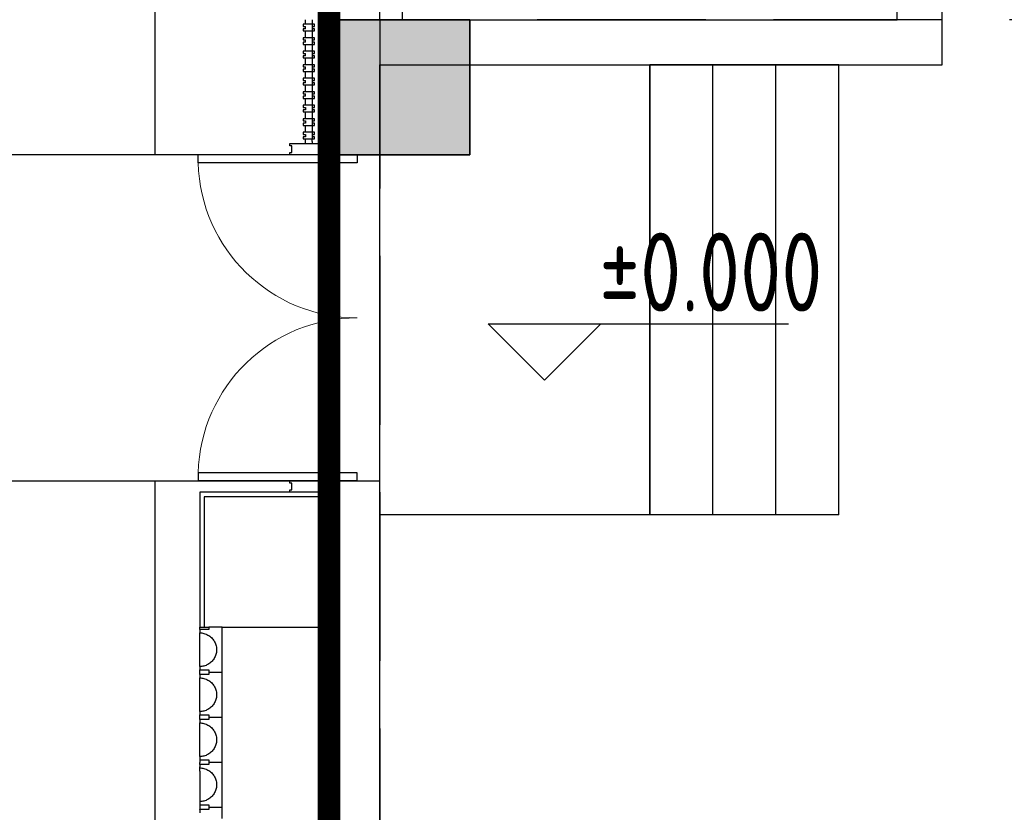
# Model space of a CAD drawing. Extents: x 513700 to 513844, y -232466 to -232398.
# Tile 7 of 16: x 513787.77 to 513792.15, y -232426.72 to -232423.19. Entities that reach past the tile are written whole.
import ezdxf

# ---------------------------------------------------------------- set-up
doc = ezdxf.new("R2010")
doc.units = 0
doc.header["$LTSCALE"] = 1000
doc.linetypes.add('CACHE2', pattern=[0.1875, 0.125, -0.0625])
doc.linetypes.add('DASH', pattern=[0.35, 0.25, -0.1])
doc.layers.get('0').update_dxf_attribs({"color": 252})
for name, color, linetype in [('6#-造型-1F（实施版）石材-STONE-S', 253, 'Continuous'), ('6#-造型-1F（实施版）金属型材-METAL-S', 253, 'Continuous'), ('6#-造型-银白色铝板', 252, 'Continuous'), ('A-ANNO-100-DIM-E', 253, 'Continuous'), ('A-DOOR', 252, 'Continuous'), ('A-STAIR', 252, 'Continuous'), ('A-STR-CONC-C', 253, 'Continuous'), ('A-WALL-S', 252, 'Continuous'), ('PUB_HATCH', 252, 'Continuous'), ('降板', 253, 'Continuous')]:
    doc.layers.add(name, color=color, linetype=linetype)
for name, color, linetype, lineweight in [('S-COLU', 252, 'Continuous', 35), ('S-COLU-HATC', 252, 'Continuous', 25), ('面积-计容-餐饮便利店-1', 3, 'Continuous', 0)]:
    doc.layers.add(name, color=color, linetype=linetype, lineweight=lineweight)
doc.styles.add('TYDG_02', font='TSSDENG.shx', dxfattribs={"width": 0.8, "bigfont": 'hztxt.shx'})

# ---------------------------------------------------------------- blocks, each defined once
blk = doc.blocks.new('2新72A$C0EC5048D')
at = {"layer": 'S-COLU-HATC'}
blk.add_hatch(color=256, dxfattribs=at).paths.add_polyline_path([(-33000, 17500), (-33600, 17500), (-33600, 16900), (-33000, 16900)])
at = {"layer": 'S-COLU', "elevation": 0}
blk.add_lwpolyline([(-33000, 17500), (-33600, 17500), (-33600, 16900), (-33000, 16900)], close=True, dxfattribs=at)
blk = doc.blocks.new('2新154_FZH')
blk.add_lwpolyline([(-0.5, -0.5), (0.5, -0.5), (0.5, 0.5), (-0.5, 0.5)], close=True)
at = {"layer": 'PUB_HATCH'}
blk.add_solid([(-0.5, -0.5), (0.5, -0.5), (-0.5, 0.5), (0.5, 0.5)], dxfattribs=at)
blk = doc.blocks.new('2新231F柱')
at = {"layer": 'A-STR-CONC-C', "xscale": 600, "yscale": 600, "zscale": 600, "rotation": 270}
blk.add_blockref('2新154_FZH', (-69062, -14697.8), dxfattribs=at)
blk = doc.blocks.new('2新159a-dhrtu')
at = {"layer": '6#-造型-1F（实施版）金属型材-METAL-S'}
blk.add_lwpolyline([(2202597.2, 332571.2), (2202797.2, 332571.2), (2202797.2, 332521.2), (2202597.2, 332521.2), (2202597.2, 332531.2), (2202607.2, 332531.2), (2202607.2, 332561.2), (2202597.2, 332561.2)], close=True, dxfattribs=at)
blk = doc.blocks.new('2新75A$C42150BCA')
at = {"layer": '6#-造型-1F（实施版）石材-STONE-S'}
for p, q in [((-700, 14790), (-700, 14800)), ((-700, 14800), (-660, 14800)), ((-660, 14800), (-660, 14790)), ((-600, 14800), (-660, 14800)), ((-600, 14600), (-600, 14800)), ((-600, 14800), (-100, 14800)), ((-700, 14790), (-700, 14775)), ((-660, 14790), (-700, 14790)), ((-700, 14775), (-695.2, 14774.9)), ((-700, 14625), (-700, 14775)), ((-695.2, 14774.9), (-690.4, 14774.4)), ((-690.4, 14774.4), (-685.7, 14773.6)), ((-685.7, 14773.6), (-681, 14772.6)), ((-681, 14772.6), (-676.4, 14771.2)), ((-676.4, 14771.2), (-671.9, 14769.5)), ((-671.9, 14769.5), (-667.5, 14767.6)), ((-667.5, 14767.6), (-663.2, 14765.4)), ((-663.2, 14765.4), (-659.1, 14762.9)), ((-659.1, 14762.9), (-655.1, 14760.1)), ((-655.1, 14760.1), (-651.4, 14757.1)), ((-651.4, 14757.1), (-647.8, 14753.9)), ((-647.8, 14753.9), (-644.5, 14750.4)), ((-644.5, 14750.4), (-641.4, 14746.8)), ((-641.4, 14746.8), (-638.5, 14742.9)), ((-638.5, 14742.9), (-635.9, 14738.9)), ((-635.9, 14738.9), (-633.5, 14734.7)), ((-633.5, 14734.7), (-631.4, 14730.4)), ((-631.4, 14730.4), (-629.6, 14725.9)), ((-629.6, 14725.9), (-628.1, 14721.3)), ((-628.1, 14721.3), (-626.9, 14716.7)), ((-626.9, 14716.7), (-626, 14712)), ((-626, 14712), (-625.3, 14707.2)), ((-625.3, 14707.2), (-625, 14702.4)), ((-635.9, 14661.1), (-638.5, 14657.1)), ((-633.5, 14665.3), (-635.9, 14661.1)), ((-631.4, 14669.7), (-633.5, 14665.3)), ((-629.6, 14674.1), (-631.4, 14669.7)), ((-628.1, 14678.7), (-629.6, 14674.1)), ((-626.9, 14683.3), (-628.1, 14678.7)), ((-626, 14688), (-626.9, 14683.3)), ((-625.3, 14692.8), (-626, 14688)), ((-625, 14697.6), (-625.3, 14692.8)), ((-625, 14702.4), (-625, 14697.6)), ((-695.2, 14625.2), (-700, 14625)), ((-700, 14625), (-700, 14610)), ((-690.4, 14625.6), (-695.2, 14625.2)), ((-685.7, 14626.4), (-690.4, 14625.6)), ((-681, 14627.5), (-685.7, 14626.4)), ((-676.4, 14628.8), (-681, 14627.5)), ((-671.9, 14630.5), (-676.4, 14628.8)), ((-667.5, 14632.4), (-671.9, 14630.5)), ((-663.2, 14634.7), (-667.5, 14632.4)), ((-659.1, 14637.2), (-663.2, 14634.7)), ((-655.1, 14639.9), (-659.1, 14637.2)), ((-651.4, 14642.9), (-655.1, 14639.9)), ((-647.8, 14646.1), (-651.4, 14642.9)), ((-644.5, 14649.6), (-647.8, 14646.1)), ((-641.4, 14653.2), (-644.5, 14649.6)), ((-638.5, 14657.1), (-641.4, 14653.2)), ((-700, 14610), (-660, 14610)), ((-700, 14590), (-700, 14610)), ((-700, 14590), (-700, 14575)), ((-660, 14590), (-700, 14590)), ((-700, 14575), (-695.2, 14574.9)), ((-700, 14425), (-700, 14575)), ((-695.2, 14574.9), (-690.4, 14574.4)), ((-690.4, 14574.4), (-685.7, 14573.6)), ((-685.7, 14573.6), (-681, 14572.6)), ((-660, 14610), (-660, 14600)), ((-660, 14600), (-600, 14600)), ((-660, 14600), (-660, 14590)), ((-600, 14400), (-600, 14600)), ((-681, 14572.6), (-676.4, 14571.2)), ((-676.4, 14571.2), (-671.9, 14569.5)), ((-671.9, 14569.5), (-667.5, 14567.6)), ((-667.5, 14567.6), (-663.2, 14565.4)), ((-663.2, 14565.4), (-659.1, 14562.9)), ((-659.1, 14562.9), (-655.1, 14560.1)), ((-655.1, 14560.1), (-651.4, 14557.1)), ((-651.4, 14557.1), (-647.8, 14553.9)), ((-647.8, 14553.9), (-644.5, 14550.4)), ((-644.5, 14550.4), (-641.4, 14546.8)), ((-641.4, 14546.8), (-638.5, 14542.9)), ((-638.5, 14542.9), (-635.9, 14538.9)), ((-635.9, 14538.9), (-633.5, 14534.7)), ((-633.5, 14534.7), (-631.4, 14530.4)), ((-631.4, 14530.4), (-629.6, 14525.9)), ((-629.6, 14525.9), (-628.1, 14521.3)), ((-628.1, 14521.3), (-626.9, 14516.7)), ((-626.9, 14516.7), (-626, 14512)), ((-626, 14488), (-626.9, 14483.3)), ((-626, 14512), (-625.3, 14507.2)), ((-625.3, 14492.8), (-626, 14488)), ((-625.3, 14507.2), (-625, 14502.4)), ((-625, 14497.6), (-625.3, 14492.8)), ((-625, 14502.4), (-625, 14497.6)), ((-651.4, 14442.9), (-655.1, 14439.9)), ((-647.8, 14446.1), (-651.4, 14442.9)), ((-644.5, 14449.6), (-647.8, 14446.1)), ((-641.4, 14453.2), (-644.5, 14449.6)), ((-638.5, 14457.1), (-641.4, 14453.2)), ((-635.9, 14461.1), (-638.5, 14457.1)), ((-633.5, 14465.3), (-635.9, 14461.1)), ((-631.4, 14469.7), (-633.5, 14465.3)), ((-629.6, 14474.1), (-631.4, 14469.7)), ((-628.1, 14478.7), (-629.6, 14474.1)), ((-626.9, 14483.3), (-628.1, 14478.7)), ((-695.2, 14425.2), (-700, 14425)), ((-700, 14425), (-700, 14410)), ((-700, 14410), (-660, 14410)), ((-700, 14390), (-700, 14410)), ((-690.4, 14425.6), (-695.2, 14425.2)), ((-685.7, 14426.4), (-690.4, 14425.6)), ((-681, 14427.5), (-685.7, 14426.4)), ((-676.4, 14428.8), (-681, 14427.5)), ((-671.9, 14430.5), (-676.4, 14428.8)), ((-667.5, 14432.4), (-671.9, 14430.5)), ((-663.2, 14434.7), (-667.5, 14432.4)), ((-659.1, 14437.2), (-663.2, 14434.7)), ((-660, 14410), (-660, 14400)), ((-660, 14400), (-600, 14400)), ((-660, 14400), (-660, 14390)), ((-655.1, 14439.9), (-659.1, 14437.2)), ((-600, 14200), (-600, 14400)), ((-700, 14390), (-700, 14375)), ((-660, 14390), (-700, 14390)), ((-700, 14264.8), (-700, 14375)), ((-700, 14375), (-695.2, 14374.9)), ((-695.2, 14374.9), (-690.4, 14374.4)), ((-690.4, 14374.4), (-685.7, 14373.6)), ((-685.7, 14373.6), (-681, 14372.6)), ((-681, 14372.6), (-676.4, 14371.2)), ((-676.4, 14371.2), (-671.9, 14369.5)), ((-671.9, 14369.5), (-667.5, 14367.6)), ((-667.5, 14367.6), (-663.2, 14365.4)), ((-663.2, 14365.4), (-659.1, 14362.9)), ((-659.1, 14362.9), (-655.1, 14360.1)), ((-655.1, 14360.1), (-651.4, 14357.1)), ((-651.4, 14357.1), (-647.8, 14353.9)), ((-647.8, 14353.9), (-644.5, 14350.4)), ((-644.5, 14350.4), (-641.4, 14346.8)), ((-641.4, 14346.8), (-638.5, 14342.9)), ((-638.5, 14342.9), (-635.9, 14338.9)), ((-635.9, 14338.9), (-633.5, 14334.7)), ((-633.5, 14334.7), (-631.4, 14330.4)), ((-631.4, 14330.4), (-629.6, 14325.9)), ((-629.6, 14325.9), (-628.1, 14321.3)), ((-628.1, 14321.3), (-626.9, 14316.7)), ((-626.9, 14316.7), (-626, 14312)), ((-626, 14312), (-625.3, 14307.2)), ((-631.4, 14269.7), (-633.5, 14265.3)), ((-629.6, 14274.1), (-631.4, 14269.7)), ((-628.1, 14278.7), (-629.6, 14274.1)), ((-626.9, 14283.3), (-628.1, 14278.7)), ((-626, 14288), (-626.9, 14283.3)), ((-625.3, 14292.8), (-626, 14288)), ((-625.3, 14307.2), (-625, 14302.4)), ((-625, 14297.6), (-625.3, 14292.8)), ((-625, 14302.4), (-625, 14297.6)), ((-700, 14225), (-700, 14264.8)), ((-695.2, 14225.2), (-700, 14225)), ((-700, 14225), (-700, 14218.8)), ((-690.4, 14225.6), (-695.2, 14225.2)), ((-685.7, 14226.4), (-690.4, 14225.6)), ((-681, 14227.5), (-685.7, 14226.4)), ((-676.4, 14228.8), (-681, 14227.5)), ((-671.9, 14230.5), (-676.4, 14228.8)), ((-667.5, 14232.4), (-671.9, 14230.5)), ((-663.2, 14234.7), (-667.5, 14232.4)), ((-659.1, 14237.2), (-663.2, 14234.7)), ((-655.1, 14239.9), (-659.1, 14237.2)), ((-651.4, 14242.9), (-655.1, 14239.9)), ((-647.8, 14246.1), (-651.4, 14242.9)), ((-644.5, 14249.6), (-647.8, 14246.1)), ((-641.4, 14253.2), (-644.5, 14249.6)), ((-638.5, 14257.1), (-641.4, 14253.2)), ((-635.9, 14261.1), (-638.5, 14257.1)), ((-633.5, 14265.3), (-635.9, 14261.1)), ((-700, 14218.8), (-700, 14210)), ((-700, 14210), (-660, 14210)), ((-700, 14210), (-700, 14209.1)), ((-700, 14209.1), (-700, 14198.4)), ((-700, 14190), (-700, 14198.4)), ((-660, 14190), (-700, 14190)), ((-700, 14190), (-700, 14180.1)), ((-700, 14175), (-700, 14180.1)), ((-660, 14210), (-660, 14200)), ((-660, 14200), (-600, 14200)), ((-660, 14200), (-660, 14190)), ((-600, 14000), (-600, 14200)), ((-700, 14175), (-695.2, 14174.9)), ((-700, 14160.4), (-700, 14175)), ((-700, 14160.4), (-700, 14025)), ((-695.2, 14174.9), (-690.4, 14174.4)), ((-690.4, 14174.4), (-685.7, 14173.6)), ((-685.7, 14173.6), (-681, 14172.6)), ((-681, 14172.6), (-676.4, 14171.2)), ((-676.4, 14171.2), (-671.9, 14169.5)), ((-671.9, 14169.5), (-667.5, 14167.6)), ((-667.5, 14167.6), (-663.2, 14165.4)), ((-663.2, 14165.4), (-659.1, 14162.9)), ((-659.1, 14162.9), (-655.1, 14160.1)), ((-655.1, 14160.1), (-651.4, 14157.1)), ((-651.4, 14157.1), (-647.8, 14153.9)), ((-647.8, 14153.9), (-644.5, 14150.4)), ((-644.5, 14150.4), (-641.4, 14146.8)), ((-641.4, 14146.8), (-638.5, 14142.9)), ((-638.5, 14142.9), (-635.9, 14138.9)), ((-635.9, 14138.9), (-633.5, 14134.7)), ((-633.5, 14134.7), (-631.4, 14130.4)), ((-631.4, 14130.4), (-629.6, 14125.9)), ((-629.6, 14125.9), (-628.1, 14121.3)), ((-628.1, 14121.3), (-626.9, 14116.7)), ((-626.9, 14116.7), (-626, 14112)), ((-626, 14112), (-625.3, 14107.2)), ((-625.3, 14092.8), (-626, 14088)), ((-625.3, 14107.2), (-625, 14102.4)), ((-625, 14097.6), (-625.3, 14092.8)), ((-625, 14102.4), (-625, 14097.6)), ((-644.5, 14049.6), (-647.8, 14046.1)), ((-641.4, 14053.2), (-644.5, 14049.6)), ((-638.5, 14057.1), (-641.4, 14053.2)), ((-635.9, 14061.1), (-638.5, 14057.1)), ((-633.5, 14065.3), (-635.9, 14061.1)), ((-631.4, 14069.7), (-633.5, 14065.3)), ((-629.6, 14074.1), (-631.4, 14069.7)), ((-628.1, 14078.7), (-629.6, 14074.1)), ((-626.9, 14083.3), (-628.1, 14078.7)), ((-626, 14088), (-626.9, 14083.3)), ((-695.2, 14025.2), (-700, 14025)), ((-700, 14025), (-700, 14010)), ((-700, 14010), (-700, 13990.9)), ((-700, 14010), (-660, 14010)), ((-690.4, 14025.6), (-695.2, 14025.2)), ((-685.7, 14026.4), (-690.4, 14025.6)), ((-681, 14027.5), (-685.7, 14026.4)), ((-676.4, 14028.8), (-681, 14027.5)), ((-671.9, 14030.5), (-676.4, 14028.8)), ((-667.5, 14032.4), (-671.9, 14030.5)), ((-663.2, 14034.7), (-667.5, 14032.4)), ((-659.1, 14037.2), (-663.2, 14034.7)), ((-660, 14010), (-660, 14000)), ((-655.1, 14039.9), (-659.1, 14037.2)), ((-651.4, 14042.9), (-655.1, 14039.9)), ((-647.8, 14046.1), (-651.4, 14042.9)), ((-700, 13990), (-700, 13990.9)), ((-700, 13990), (-700, 13975)), ((-660, 13990), (-700, 13990)), ((-660, 14000), (-600, 14000)), ((-660, 14000), (-660, 13990)), ((-600, 13980), (-600, 14000)), ((-600, 13950), (-600, 13980))]:
    blk.add_line(p, q, dxfattribs=at)
for points in [[(-300, 15400), (-700, 15400), (-700, 15000), (-700, 14970), (-700, 14800)], [(-100, 15380.1), (-680, 15380), (-680, 15000), (-680, 14970), (-680, 14800)], [(-100, 15400), (-100, 14800), (-100, 12200.1)]]:
    blk.add_lwpolyline(points, dxfattribs=at)
at = {"layer": '6#-造型-1F（实施版）金属型材-METAL-S'}
for p, q in [((-100, 17550), (-100, 17500)), ((-200, 17480), (-240, 17479.9)), ((-240, 17479.9), (-240, 17469.9)), ((-240, 17469.9), (-230, 17470)), ((-230, 17480), (-230, 17500)), ((-230, 17469.9), (-230, 17470)), ((-230, 17460), (-230, 17469.9)), ((-200, 17500), (-200, 17480)), ((-190, 17480), (-200, 17480)), ((-200, 17480), (-200, 17469.9)), ((-200, 17469.9), (-190, 17470)), ((-200, 17469.9), (-200, 17460)), ((-190, 17470), (-190, 17480)), ((-100, 16949.9), (-100, 17500)), ((-230, 17460), (-240, 17459.9)), ((-240, 17459.9), (-240, 17449.9)), ((-240, 17449.9), (-230, 17449.9)), ((-200, 17420), (-240, 17419.9)), ((-240, 17419.9), (-240, 17409.9)), ((-230, 17449.9), (-200, 17450)), ((-230, 17449.9), (-230, 17450)), ((-230, 17420), (-230, 17449.9)), ((-190, 17460), (-200, 17460)), ((-200, 17460), (-200, 17450)), ((-200, 17449.9), (-200, 17450)), ((-200, 17450), (-190, 17450)), ((-200, 17449.9), (-200, 17420)), ((-190, 17420), (-200, 17420)), ((-200, 17420), (-200, 17409.9)), ((-190, 17450), (-190, 17460)), ((-190, 17410), (-190, 17420)), ((-240, 17409.9), (-230, 17410)), ((-230, 17400), (-240, 17399.9)), ((-240, 17399.9), (-240, 17389.9)), ((-240, 17389.9), (-230, 17389.9)), ((-230, 17409.9), (-230, 17410)), ((-230, 17400), (-230, 17409.9)), ((-230, 17389.9), (-200, 17390)), ((-230, 17389.9), (-230, 17390)), ((-230, 17360), (-230, 17389.9)), ((-200, 17409.9), (-190, 17410)), ((-200, 17409.9), (-200, 17400)), ((-190, 17400), (-200, 17400)), ((-200, 17400), (-200, 17390)), ((-200, 17389.9), (-200, 17390)), ((-200, 17390), (-190, 17390)), ((-200, 17389.9), (-200, 17360)), ((-190, 17390), (-190, 17400)), ((-200, 17360), (-240, 17359.9)), ((-240, 17359.9), (-240, 17349.9)), ((-240, 17349.9), (-230, 17350)), ((-230, 17340), (-240, 17339.9)), ((-240, 17339.9), (-240, 17329.9)), ((-240, 17329.9), (-230, 17329.9)), ((-230, 17349.9), (-230, 17350)), ((-230, 17340), (-230, 17349.9)), ((-230, 17329.9), (-200, 17330)), ((-230, 17329.9), (-230, 17330)), ((-230, 17300), (-230, 17329.9)), ((-190, 17360), (-200, 17360)), ((-200, 17360), (-200, 17349.9)), ((-200, 17349.9), (-190, 17350)), ((-200, 17349.9), (-200, 17340)), ((-190, 17340), (-200, 17340)), ((-200, 17340), (-200, 17330)), ((-200, 17329.9), (-200, 17330)), ((-200, 17330), (-190, 17330)), ((-200, 17329.9), (-200, 17300)), ((-190, 17350), (-190, 17360)), ((-190, 17330), (-190, 17340)), ((-200, 17300), (-240, 17299.9)), ((-240, 17299.9), (-240, 17289.9)), ((-240, 17289.9), (-230, 17290)), ((-230, 17289.9), (-230, 17290)), ((-230, 17280), (-230, 17289.9)), ((-190, 17300), (-200, 17300)), ((-200, 17300), (-200, 17289.9)), ((-200, 17289.9), (-190, 17290)), ((-200, 17289.9), (-200, 17280)), ((-190, 17290), (-190, 17300)), ((-230, 17280), (-240, 17279.9)), ((-240, 17279.9), (-240, 17269.9)), ((-240, 17269.9), (-230, 17269.9)), ((-230, 17269.9), (-200, 17270)), ((-230, 17269.9), (-230, 17270)), ((-230, 17240), (-230, 17269.9)), ((-190, 17280), (-200, 17280)), ((-200, 17280), (-200, 17270)), ((-200, 17269.9), (-200, 17270)), ((-200, 17270), (-190, 17270)), ((-200, 17269.9), (-200, 17240)), ((-190, 17270), (-190, 17280)), ((-200, 17240), (-240, 17239.9)), ((-240, 17239.9), (-240, 17229.9)), ((-240, 17229.9), (-230, 17230)), ((-230, 17220), (-240, 17219.9)), ((-240, 17219.9), (-240, 17209.9)), ((-240, 17209.9), (-230, 17209.9)), ((-230, 17229.9), (-230, 17230)), ((-230, 17220), (-230, 17229.9)), ((-230, 17209.9), (-200, 17210)), ((-230, 17209.9), (-230, 17210)), ((-230, 17180), (-230, 17209.9)), ((-190, 17240), (-200, 17240)), ((-200, 17240), (-200, 17229.9)), ((-200, 17229.9), (-190, 17230)), ((-200, 17229.9), (-200, 17220)), ((-190, 17220), (-200, 17220)), ((-200, 17220), (-200, 17210)), ((-200, 17209.9), (-200, 17210)), ((-200, 17210), (-190, 17210)), ((-200, 17209.9), (-200, 17180)), ((-190, 17230), (-190, 17240)), ((-190, 17210), (-190, 17220)), ((-200, 17180), (-240, 17179.9)), ((-240, 17179.9), (-240, 17169.9)), ((-240, 17169.9), (-230, 17170)), ((-230, 17160), (-240, 17159.9)), ((-240, 17159.9), (-240, 17149.9)), ((-230, 17169.9), (-230, 17170)), ((-230, 17160), (-230, 17169.9)), ((-190, 17180), (-200, 17180)), ((-200, 17180), (-200, 17169.9)), ((-200, 17169.9), (-190, 17170)), ((-200, 17169.9), (-200, 17160)), ((-190, 17160), (-200, 17160)), ((-200, 17160), (-200, 17150)), ((-190, 17170), (-190, 17180)), ((-190, 17150), (-190, 17160)), ((-240, 17149.9), (-230, 17149.9)), ((-200, 17120), (-240, 17119.9)), ((-240, 17119.9), (-240, 17109.9)), ((-230, 17149.9), (-200, 17150)), ((-230, 17149.9), (-230, 17150)), ((-230, 17120), (-230, 17149.9)), ((-200, 17149.9), (-200, 17150)), ((-200, 17150), (-190, 17150)), ((-200, 17149.9), (-200, 17120)), ((-190, 17120), (-200, 17120)), ((-200, 17120), (-200, 17110)), ((-190, 17110), (-190, 17120)), ((-240, 17109.9), (-230, 17109.9)), ((-230, 17100), (-240, 17099.9)), ((-240, 17099.9), (-240, 17089.9)), ((-240, 17089.9), (-230, 17089.9)), ((-230, 17109.9), (-230, 17100)), ((-230, 17089.9), (-200, 17090)), ((-230, 17089.9), (-230, 17090)), ((-230, 17060), (-230, 17089.9)), ((-200, 17110), (-190, 17110)), ((-200, 17109.9), (-200, 17110)), ((-200, 17109.9), (-200, 17100)), ((-190, 17100), (-200, 17100)), ((-200, 17100), (-200, 17090)), ((-200, 17089.9), (-200, 17090)), ((-200, 17090), (-190, 17090)), ((-200, 17089.9), (-200, 17060)), ((-190, 17090), (-190, 17100)), ((-200, 17060), (-240, 17059.9)), ((-240, 17059.9), (-240, 17049.9)), ((-240, 17049.9), (-230, 17049.9)), ((-230, 17040), (-240, 17039.9)), ((-240, 17039.9), (-240, 17029.9)), ((-240, 17029.9), (-230, 17029.9)), ((-230, 17049.9), (-230, 17040)), ((-230, 17029.9), (-200, 17030)), ((-230, 17029.9), (-230, 17030)), ((-230, 17000), (-230, 17029.9)), ((-190, 17060), (-200, 17060)), ((-200, 17060), (-200, 17050)), ((-200, 17050), (-190, 17050)), ((-200, 17049.9), (-200, 17050)), ((-200, 17049.9), (-200, 17040)), ((-190, 17040), (-200, 17040)), ((-200, 17040), (-200, 17030)), ((-200, 17029.9), (-200, 17030)), ((-200, 17030), (-190, 17030)), ((-200, 17029.9), (-200, 17000)), ((-190, 17050), (-190, 17060)), ((-190, 17030), (-190, 17040)), ((-200, 17000), (-240, 16999.9)), ((-240, 16999.9), (-240, 16989.9)), ((-240, 16989.9), (-230, 16989.9)), ((-230, 16980), (-240, 16979.9)), ((-240, 16979.9), (-240, 16969.9)), ((-230, 16989.9), (-230, 16980)), ((-190, 17000), (-200, 17000)), ((-200, 17000), (-200, 16990)), ((-200, 16990), (-190, 16990)), ((-200, 16989.9), (-200, 16990)), ((-200, 16989.9), (-200, 16980)), ((-190, 16980), (-200, 16980)), ((-200, 16980), (-200, 16970)), ((-190, 16990), (-190, 17000)), ((-190, 16970), (-190, 16980)), ((-240, 16969.9), (-230, 16969.9)), ((-230, 16969.9), (-200, 16970)), ((-230, 16969.9), (-230, 16970)), ((-230, 16950), (-230, 16969.9)), ((-200, 16970), (-190, 16970)), ((-200, 16958.1), (-200, 16970)), ((-200, 16958.1), (-200, 16949.9)), ((-100, 15450), (-100, 15400))]:
    blk.add_line(p, q, dxfattribs=at)
at = {"layer": '6#-造型-银白色铝板'}
for p in [(-2202897.2, -315621.2), (-2202897.2, -317121.1)]:
    blk.add_blockref('2新159a-dhrtu', p, dxfattribs=at)
blk = doc.blocks.new('2新04$DorLib2D$00000002')
for p, q in [((-0.5, 0), (-0.5, 0.4875)), ((-0.475, 0.4875), (-0.5, 0.4875)), ((-0.475, 0), (-0.475, 0.4875)), ((0.475, 0), (0.475, 0.4875)), ((0.475, 0.4875), (0.5, 0.4875)), ((0.5, 0), (0.5, 0.4875)), ((-0.5, 0), (-0.475, 0)), ((0.5, 0), (0.475, 0))]:
    blk.add_line(p, q)
at = {"lineweight": 13}
for centre, start, end in [((-0.4875, 0), 0, 88.5307), ((0.4875, 0), 91.4693, 180)]:
    blk.add_arc(centre, 0.4875, start, end, dxfattribs=at)

msp = doc.modelspace()

# ---------------------------------------------------------------- linework, layer by layer
at = {"color": 252, "linetype": 'CACHE2'}
for points in [[(513765.1704, -232412.2938), (513764.3704, -232412.2938), (513764.3704, -232421.7938), (513788.3704, -232421.7938), (513788.3704, -232423.7938)], [(513788.3704, -232425.2438), (513788.3704, -232429.6938)]]:
    msp.add_lwpolyline(points, dxfattribs=at)
at = {"color": 252, "linetype": 'DASH', "ltscale": 0.003}
msp.add_lwpolyline([(513796.0704, -232423.1938), (513789.3704, -232423.1938), (513789.3704, -232429.4938), (513796.0704, -232429.4938)], close=True, dxfattribs=at)
at = {"layer": 'A-ANNO-100-DIM-E', "color": 252}
for p, q in [((513790.103, -232424.7959), (513789.853, -232424.5459)), ((513789.853, -232424.5459), (513791.1878, -232424.5459)), ((513790.103, -232424.7959), (513790.353, -232424.5459))]:
    msp.add_line(p, q, dxfattribs=at)
at = {"layer": 'A-DOOR', "color": 252}
msp.add_line((513789.1704, -232425.2438), (513789.1704, -232423.7938), dxfattribs=at)
at = {"layer": 'A-STAIR', "color": 252}
for p, q in [((513791.4104, -232423.3938), (513790.5704, -232423.3938)), ((513790.5704, -232425.3938), (513790.5704, -232423.3938)), ((513790.8504, -232425.3938), (513790.8504, -232423.3938)), ((513791.1304, -232425.3938), (513791.1304, -232423.3938)), ((513791.4104, -232425.3938), (513791.4104, -232423.3938)), ((513791.4104, -232425.3938), (513790.5704, -232425.3938))]:
    msp.add_line(p, q, dxfattribs=at)
at = {"layer": 'A-STAIR', "color": 252, "linetype": 'DASH', "ltscale": 0.003}
msp.add_lwpolyline([(513789.4704, -232423.1938), (513791.6704, -232423.1938), (513791.6704, -232420.9938), (513789.4704, -232420.9938)], close=True, dxfattribs=at)
at = {"layer": 'A-STAIR', "color": 252}
msp.add_lwpolyline([(513790.5704, -232425.3938), (513789.3704, -232425.3938), (513789.3704, -232423.3938), (513790.5704, -232423.3938)], close=True, dxfattribs=at)
msp.add_lwpolyline([(513789.1704, -232423.7938), (513787.6704, -232423.7938), (513787.6704, -232425.2438), (513789.1704, -232425.2438)], dxfattribs=at)
at = {"layer": 'A-WALL-S', "color": 252}
for p, q in [((513791.8704, -232423.3938), (513791.8704, -232420.7938)), ((513789.1704, -232423.2938), (513789.1704, -232420.8938)), ((513789.3704, -232423.1938), (513789.3704, -232420.9938)), ((513791.6704, -232423.1938), (513791.6704, -232420.9938)), ((513789.3704, -232423.1938), (513791.6704, -232423.1938)), ((513789.1704, -232423.7938), (513789.1704, -232423.2938)), ((513789.3704, -232423.3938), (513791.8704, -232423.3938)), ((513789.3704, -232423.7938), (513789.3704, -232423.3938)), ((513789.1704, -232429.6938), (513789.1704, -232425.2438)), ((513789.3704, -232429.4938), (513789.3704, -232425.2438))]:
    msp.add_line(p, q, dxfattribs=at)
for points in [[(513789.1704, -232423.7938), (513789.3704, -232423.7938)], [(513789.1704, -232425.2438), (513789.3704, -232425.2438)]]:
    msp.add_lwpolyline(points, dxfattribs=at)
at = {"layer": '面积-计容-餐饮便利店-1', "color": 3, "const_width": 0.1}
msp.add_lwpolyline([(513813.5702, -232413.0688), (513806.4452, -232413.0688), (513806.4452, -232414.0688), (513805.4952, -232414.0688), (513805.4952, -232413.6938, 0.414214), (513804.8702, -232413.0688), (513797.1704, -232413.0688, 0.414214), (513796.5454, -232413.6938), (513796.5454, -232414.0688), (513795.5954, -232414.0688), (513795.5954, -232413.0688), (513765.1454, -232413.0688), (513765.1454, -232421.0188), (513789.1454, -232421.0188), (513789.1454, -232429.5938), (513813.5704, -232429.5938), (513813.5703, -232428.1938), (513812.5704, -232428.1938), (513812.5704, -232423.2938), (513813.5703, -232423.2938)], format="xyb", close=True, dxfattribs=at)

# ---------------------------------------------------------------- block references
at = {"color": 252, "xscale": 0.001, "yscale": 0.001, "zscale": 0.001}
for name, p in [('2新75A$C42150BCA', (513789.2704, -232440.6938)), ('2新231F柱', (513858.5324, -232408.796))]:
    msp.add_blockref(name, p, dxfattribs=at)
at = {"layer": 'A-DOOR', "color": 252, "xscale": -1.45, "yscale": 1.45, "zscale": 0.2, "rotation": 89.99999999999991}
msp.add_blockref('2新04$DorLib2D$00000002', (513789.2704, -232424.5188), dxfattribs=at)
at = {"layer": '降板', "color": 252, "xscale": 0.001, "yscale": 0.001, "zscale": 0.001}
msp.add_blockref('2新72A$C0EC5048D', (513822.7704, -232440.6938), dxfattribs=at)

# ---------------------------------------------------------------- texts
at = {"layer": 'A-ANNO-100-DIM-E', "color": 252, "style": 'TYDG_02', "width": 0.8}
msp.add_text('%%P0.000', height=0.35, dxfattribs=at).set_placement((513790.346, -232424.4904))

doc.saveas('drawing.dxf')
